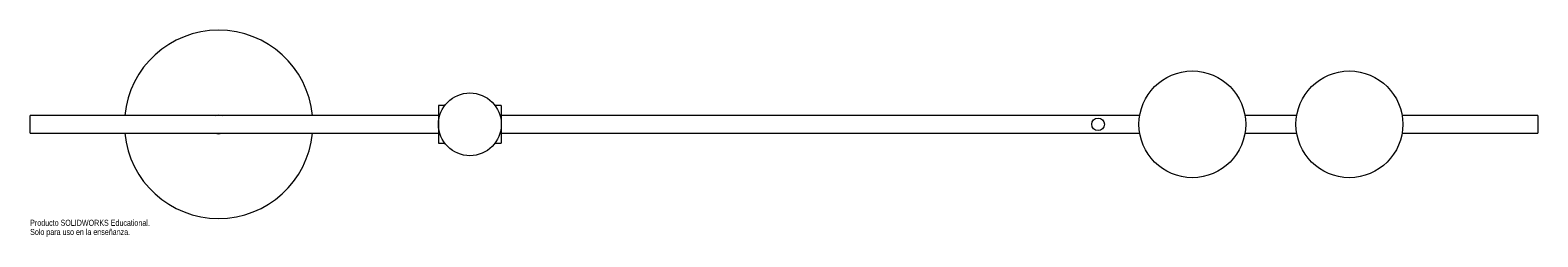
# Paper-space layout '_Superior' of a CAD drawing. Header units: millimetres. Extents: x -350 to 850, y -90 to 75.
import ezdxf

# ---------------------------------------------------------------- set-up
doc = ezdxf.new("R2010")
doc.units = ezdxf.units.MM
doc.styles.add('SLDTEXTSTYLE0', font='TXT', dxfattribs={"width": 0.7})

psp = doc.layouts.new('_Superior')

# ---------------------------------------------------------------- linework, layer by layer
at = {"color": 7, "linetype": 'Continuous', "lineweight": 15}
for p, q in [((-20, 15), (-25, 15)), ((-25, 15), (-25, -15)), ((25, 15), (20, 15)), ((25, 15), (25, -15)), ((-25, 7), (-350, 7)), ((-350, -7), (-350, 7)), ((533.1, 7), (25, 7)), ((658.1, 7), (616.9, 7)), ((850, 7), (741.9, 7)), ((850, 7), (850, -7)), ((-350, -7), (-25, -7)), ((25, -7), (533.1, -7)), ((616.9, -7), (658.1, -7)), ((741.9, -7), (850, -7)), ((-25, -15), (-20, -15)), ((20, -15), (25, -15))]:
    psp.add_line(p, q, dxfattribs=at)
at = {"color": 7, "linetype": 'Continuous', "lineweight": 15, "flags": 128}
for points in [[(-202.7, 7), (-201.6, 7.3), (-200, 7.5)], [(-200, 7.5), (-198.4, 7.3), (-197.3, 7)]]:
    psp.add_lwpolyline(points, dxfattribs=at)
at = {"color": 7, "linetype": 'Continuous', "lineweight": 15}
for centre, radius in [((575, 0), 42.5), ((700, 0), 42.5), ((0, 0), 25), ((500, 0), 5)]:
    psp.add_circle(centre, radius, dxfattribs=at)
for radius, start, end in [(75, 5.3554, 174.6446), (75, 185.3554, 354.6446), (7.5, 248.9605, 291.0395)]:
    psp.add_arc((-200, 0), radius, start, end, dxfattribs=at)

# ---------------------------------------------------------------- texts
at = {"color": 7, "linetype": 'Continuous', "char_height": 4.834, "attachment_point": 1, "style": 'SLDTEXTSTYLE0'}
for s, insert in [('Solo para uso en la enseñanza.', (-350, -83.3)), ('Producto SOLIDWORKS Educational.', (-350, -76))]:
    psp.add_mtext(s, dxfattribs=dict(at, insert=insert))

doc.saveas('drawing.dxf')
